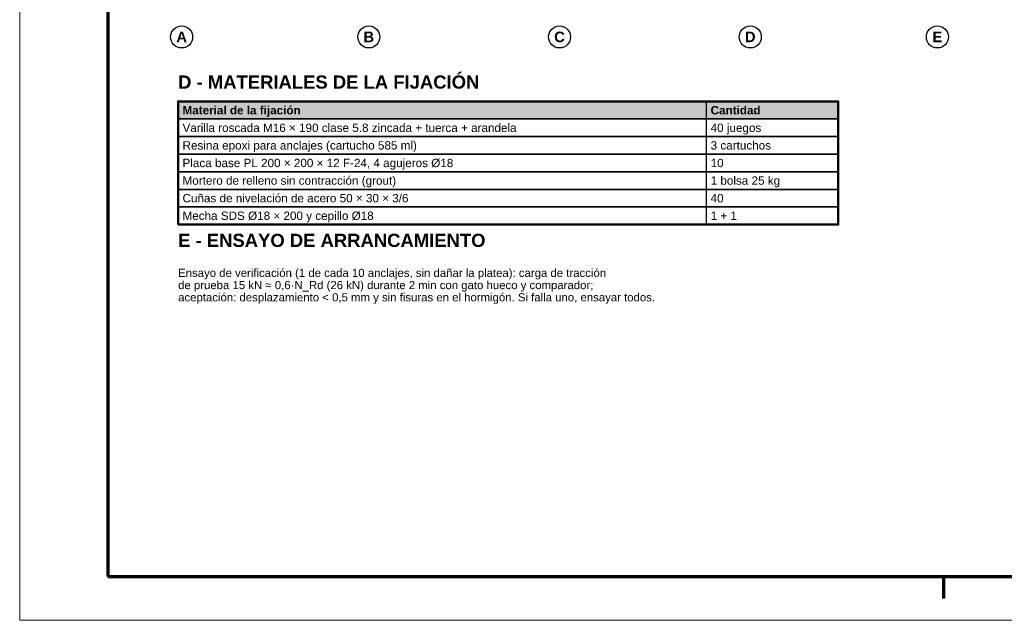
# Model space of a CAD drawing. Header units: millimetres. Extents: x 0 to 420, y 0 to 297.
# Tile 1 of 6: x 0 to 224, y 0 to 137. Entities that reach past the tile are written whole.
import ezdxf
from ezdxf.enums import TextEntityAlignment as Align

# ---------------------------------------------------------------- set-up
doc = ezdxf.new("R2010")
doc.units = ezdxf.units.MM
doc.header["$LTSCALE"] = 0.5
for name, color, linetype, lineweight in [('CONTORNO', 7, 'CONTINUOUS', 50), ('COTAS', 7, 'CONTINUOUS', 25), ('FINO', 7, 'CONTINUOUS', 25), ('HOJA', 8, 'CONTINUOUS', 13), ('RECUADRO', 7, 'CONTINUOUS', 70), ('RELLENO', 9, 'CONTINUOUS', 13), ('TEXTO', 7, 'CONTINUOUS', 25)]:
    doc.layers.add(name, color=color, linetype=linetype, lineweight=lineweight)
doc.styles.add('NEGRITA', font='arialbd.ttf')
doc.styles.get("Standard").update_dxf_attribs({"font": 'arial.ttf'})

msp = doc.modelspace()

# ---------------------------------------------------------------- hatches: boundary and pattern name
at = {"layer": 'RELLENO', "true_color": 0xe2e8ee}
msp.add_hatch(color=7, dxfattribs=at).paths.add_polyline_path([(36, 114), (186, 114), (186, 118), (36, 118)])

# ---------------------------------------------------------------- linework, layer by layer
at = {"layer": 'CONTORNO'}
msp.add_lwpolyline([(36, 90), (186, 90), (186, 118), (36, 118)], close=True, dxfattribs=at)
at = {"layer": 'COTAS'}
for centre in [(36.8, 132.6667), (79.3333, 132.6667), (122.6667, 132.6667), (166, 132.6667), (208.5333, 132.6667)]:
    msp.add_circle(centre, 2.5, dxfattribs=at)
at = {"layer": 'FINO'}
msp.add_line((156, 118), (156, 90), dxfattribs=at)
for points in [[(36, 114), (186, 114), (186, 118), (36, 118)], [(36, 110), (186, 110), (186, 114), (36, 114)], [(36, 106), (186, 106), (186, 110), (36, 110)], [(36, 102), (186, 102), (186, 106), (36, 106)], [(36, 98), (186, 98), (186, 102), (36, 102)], [(36, 94), (186, 94), (186, 98), (36, 98)], [(36, 90), (186, 90), (186, 94), (36, 94)]]:
    msp.add_lwpolyline(points, close=True, dxfattribs=at)
at = {"layer": 'HOJA'}
msp.add_lwpolyline([(0, 0), (420, 0), (420, 297), (0, 297)], close=True, dxfattribs=at)
at = {"layer": 'RECUADRO'}
msp.add_line((210, 5), (210, 10), dxfattribs=at)
msp.add_lwpolyline([(20, 10), (410, 10), (410, 287), (20, 287)], close=True, dxfattribs=at)

# ---------------------------------------------------------------- texts
at = {"layer": 'TEXTO', "style": 'NEGRITA'}
for s, p in [('A', (36.8, 132.6667)), ('B', (79.3333, 132.6667)), ('C', (122.6667, 132.6667)), ('D', (166, 132.6667)), ('E', (208.5333, 132.6667))]:
    msp.add_text(s, height=2.4, dxfattribs=at).set_placement(p, align=Align.MIDDLE_CENTER)
for s, p in [('D - MATERIALES DE LA FIJACIÓN', (36, 120)), ('E - ENSAYO DE ARRANCAMIENTO', (36, 84))]:
    msp.add_text(s, height=3, dxfattribs=at).set_placement(p, align=Align.BOTTOM_LEFT)
for s, p in [('Material de la fijación', (37, 116)), ('Cantidad', (157, 116))]:
    msp.add_text(s, height=1.9, dxfattribs=at).set_placement(p, align=Align.MIDDLE_LEFT)
at = {"layer": 'TEXTO'}
for s, p in [('Varilla roscada M16 × 190 clase 5.8 zincada + tuerca + arandela', (37, 112)), ('40 juegos', (157, 112)), ('Resina epoxi para anclajes (cartucho 585 ml)', (37, 108)), ('3 cartuchos', (157, 108)), ('Placa base PL 200 × 200 × 12 F-24, 4 agujeros Ø18', (37, 104)), ('10', (157, 104)), ('Mortero de relleno sin contracción (grout)', (37, 100)), ('1 bolsa 25 kg', (157, 100)), ('Cuñas de nivelación de acero 50 × 30 × 3/6', (37, 96)), ('40', (157, 96)), ('Mecha SDS Ø18 × 200 y cepillo Ø18', (37, 92)), ('1 + 1', (157, 92))]:
    msp.add_text(s, height=1.9, dxfattribs=at).set_placement(p, align=Align.MIDDLE_LEFT)
for s, p in [('Ensayo de verificación (1 de cada 10 anclajes, sin dañar la platea): carga de tracción', (36, 79.93)), ('de prueba 15 kN ≈ 0,6·N_Rd (26 kN) durante 2 min con gato hueco y comparador;', (36, 77.155)), ('aceptación: desplazamiento < 0,5 mm y sin fisuras en el hormigón. Si falla uno, ensayar todos.', (36, 74.38))]:
    msp.add_text(s, height=1.85, dxfattribs=at).set_placement(p, align=Align.TOP_LEFT)

doc.saveas('drawing.dxf')
